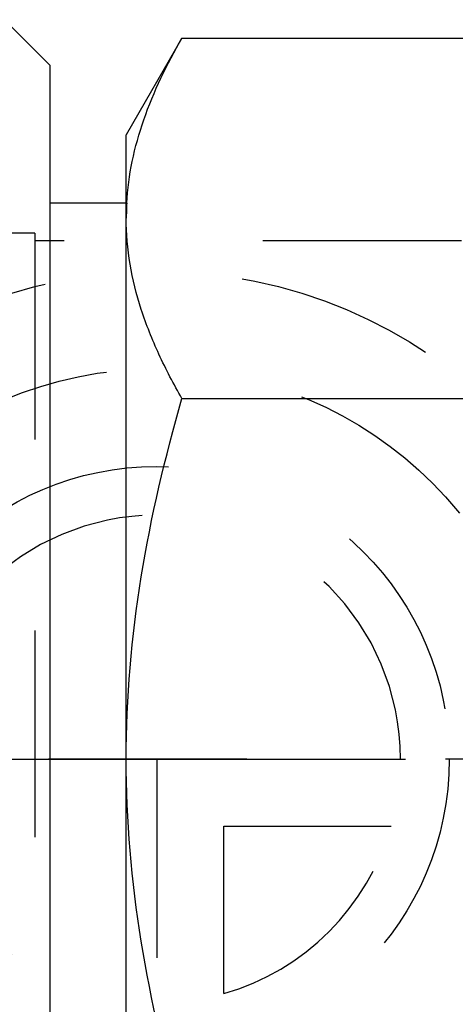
# Model space of a CAD drawing. Header units: millimetres. Extents: x 439 to 562, y 468 to 537.
# Tile 7 of 12: x 529 to 543, y 485 to 517. Entities that reach past the tile are written whole.
import ezdxf

# ---------------------------------------------------------------- set-up
doc = ezdxf.new("R2010")
doc.units = ezdxf.units.MM
doc.header["$LTSCALE"] = 65.185185
doc.linetypes.add('CENTER', pattern=[0.6, 0.375, -0.075, 0.075, -0.075])
doc.linetypes.add('HIDDEN', pattern=[0.2, 0.1, -0.1])
for name, color, linetype in [('ACHSEN_S', 7, 'CONTINUOUS'), ('FASEN', 7, 'CONTINUOUS'), ('KOERPER', 7, 'CONTINUOUS'), ('KONST.EL_MIT_GEO', 7, 'CONTINUOUS'), ('KURVEN', 7, 'CONTINUOUS')]:
    doc.layers.add(name, color=color, linetype=linetype)

msp = doc.modelspace()

# ---------------------------------------------------------------- linework, layer by layer
at = {"layer": 'ACHSEN_S', "color": 2, "linetype": 'CENTER'}
msp.add_line((438.512, 492.675), (561.706, 492.675), dxfattribs=at)
at = {"layer": 'FASEN', "color": 7, "linetype": 'Continuous'}
for p, q in [((529.512, 515.425), (528.012, 516.925)), ((529.512, 469.925), (529.512, 515.425))]:
    msp.add_line(p, q, dxfattribs=at)
at = {"layer": 'KOERPER', "color": 8, "linetype": 'HIDDEN'}
for p, q in [((543.011, 509.675), (529.015, 509.675)), ((529.015, 509.675), (529.015, 475.675))]:
    msp.add_line(p, q, dxfattribs=at)
at = {"layer": 'KONST.EL_MIT_GEO', "color": 7, "linetype": 'Continuous'}
for p, q in [((533.841, 516.323), (532.012, 513.154)), ((533.841, 516.323), (554.659, 516.323)), ((532.012, 472.196), (532.012, 513.154)), ((532.012, 510.907), (529.512, 510.907)), ((533.841, 504.499), (554.659, 504.499))]:
    msp.add_line(p, q, dxfattribs=at)
at = {"layer": 'KONST.EL_MIT_GEO', "color": 8, "linetype": 'HIDDEN'}
for p, q in [((529.512, 474.443), (529.512, 510.907)), ((529.015, 509.925), (525.512, 509.925)), ((529.015, 509.925), (529.015, 475.425)), ((543.011, 509.675), (529.015, 509.675))]:
    msp.add_line(p, q, dxfattribs=at)
at = {"layer": 'KONST.EL_MIT_GEO', "color": 7, "linetype": 'Continuous'}
for centre, radius, start, end in [((540.956, 510.408), 8.944, 176.8072, 177.5017), ((540.885, 510.41), 8.873, 177.4996, 179.9974)]:
    msp.add_arc(centre, radius, start, end, dxfattribs=at)
for points, knots in [([(532.026, 510.906), (532.052, 511.367), (532.177, 512.296), (532.702, 514.148), (533.348, 515.469), (533.841, 516.323)], [0, 0, 0, 0, 0.240561, 0.48629, 1, 1, 1, 1]), ([(533.841, 504.499), (533.569, 504.971), (533.067, 505.922), (532.477, 507.396), (532.1, 508.895), (532.012, 509.909), (532.012, 510.411)], [0, 0, 0, 0, 0.261643, 0.514497, 0.759595, 1, 1, 1, 1]), ([(532.012, 492.675), (532.012, 494.674), (532.361, 498.678), (533.287, 502.578), (533.841, 504.499)], [0, 0, 0, 0, 0.499896, 1, 1, 1, 1]), ([(533.841, 480.851), (533.287, 482.772), (532.361, 486.672), (532.012, 490.676), (532.012, 492.675)], [0, 0, 0, 0, 0.500104, 1, 1, 1, 1])]:
    msp.add_open_spline(points, degree=3, knots=knots, dxfattribs=at)
at = {"layer": 'KONST.EL_MIT_GEO', "color": 8, "linetype": 'HIDDEN'}
msp.add_open_spline([(532.026, 510.906), (532.017, 510.741), (532.012, 510.576), (532.012, 510.411)], degree=3, dxfattribs=at)
at = {"layer": 'KURVEN', "color": 8, "linetype": 'HIDDEN'}
for p, q in [((549.011, 492.675), (517.011, 492.675)), ((533.011, 492.675), (533.011, 483.075)), ((535.211, 490.475), (540.703, 490.475)), ((535.211, 484.983), (535.211, 490.475))]:
    msp.add_line(p, q, dxfattribs=at)
for radius in [16, 12.8, 9.6]:
    msp.add_circle((533.011, 492.675), radius, dxfattribs=at)
for start, end in [(0, 270), (285.962, 344.038)]:
    msp.add_arc((533.011, 492.675), 8, start, end, dxfattribs=at)

doc.saveas('drawing.dxf')
